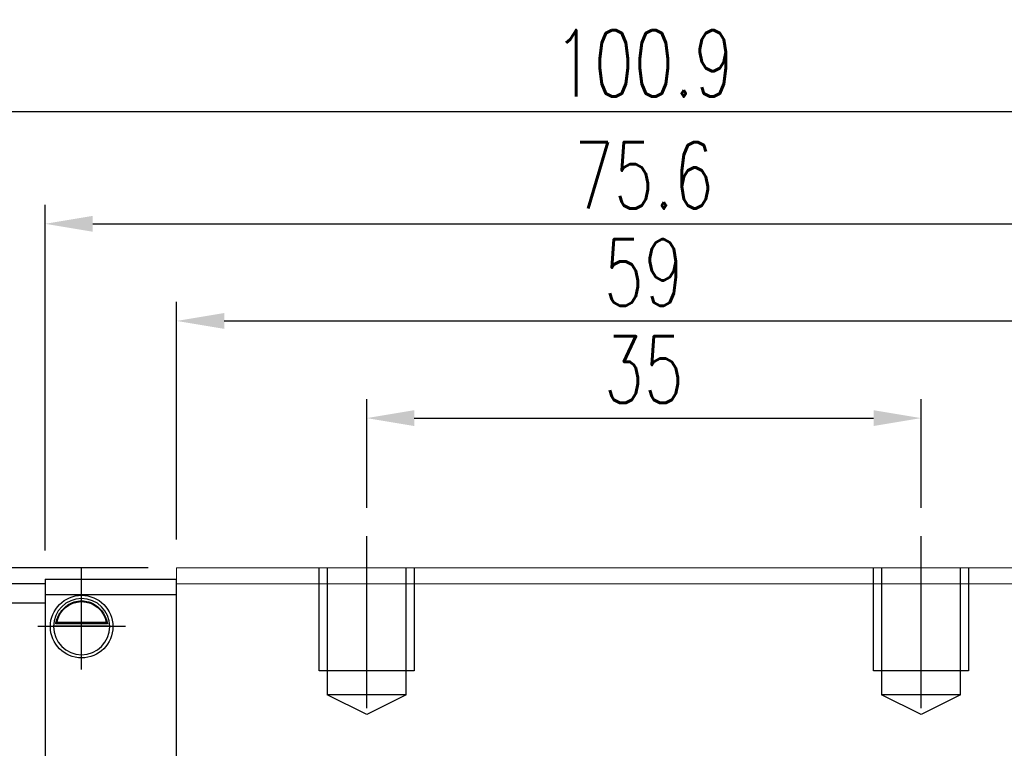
# Model space of a CAD drawing. Header units: millimetres. Extents: x 2505 to 2756, y 160 to 266.
# Tile 52 of 53: x 2646 to 2708, y 202 to 248. Entities that reach past the tile are written whole.
import ezdxf

# ---------------------------------------------------------------- set-up
doc = ezdxf.new("R2010")
doc.units = ezdxf.units.MM
doc.header["$LTSCALE"] = 0.2
doc.header["$PDSIZE"] = -1
doc.layers.add('2', color=7, linetype='Continuous')
doc.styles.add('DIM-7', font='SIMPLEX.shx', dxfattribs={"width": 0.7, "bigfont": 'chineset.shx'})
doc.dimstyles.new('CNS', dxfattribs={"dimtxt": 3.5, "dimasz": 2.5, "dimexe": 1, "dimexo": 1.5, "dimgap": 0.09, "dimtad": 0, "dimdsep": 46, "dimtxsty": 'DIM-7', "dimcen": 0.09, "dimclrd": 1, "dimclre": 1, "dimclrt": 4, "dimadec": 0, "dimazin": 0, "dimtfac": 1, "dimtix": 1, "dimtmove": 2, "dimatfit": 3, "dimfxl": 1, "dimtvp": 0.971429, "dimtolj": 1, "dimarcsym": 0})

# ---------------------------------------------------------------- blocks, each defined once
blk = doc.blocks.new('*D23')
at = {"color": 7, "lineweight": -2}
for p, q in [((2667.868, 217.253), (2667.868, 224.109)), ((2702.868, 217.253), (2702.868, 224.109)), ((2670.868, 222.909), (2699.868, 222.909))]:
    blk.add_line(p, q, dxfattribs=at)
at = {"color": 7}
for points in [[(2670.868, 223.409), (2670.868, 222.409), (2667.868, 222.909)], [(2699.868, 223.409), (2699.868, 222.409), (2702.868, 222.909)]]:
    blk.add_solid(points, dxfattribs=at)
at = {"layer": 'DEFPOINTS', "color": 0}
for p in [(2702.868, 222.909), (2667.868, 215.453), (2702.868, 215.453)]:
    blk.add_point(p, dxfattribs=at)
at = {"color": 7, "insert": (2685.368, 225.969), "char_height": 4.2, "attachment_point": 5, "style": 'DIM-7'}
blk.add_mtext('\\A1;35', dxfattribs=at)
blk = doc.blocks.new('*D24')
at = {"color": 7, "lineweight": -2}
for p, q in [((2655.868, 215.253), (2655.868, 230.24)), ((2714.868, 215.253), (2714.868, 230.24)), ((2658.868, 229.04), (2711.868, 229.04))]:
    blk.add_line(p, q, dxfattribs=at)
at = {"color": 7}
for points in [[(2658.868, 229.54), (2658.868, 228.54), (2655.868, 229.04)], [(2711.868, 229.54), (2711.868, 228.54), (2714.868, 229.04)]]:
    blk.add_solid(points, dxfattribs=at)
at = {"layer": 'DEFPOINTS', "color": 0}
for p in [(2714.868, 229.04), (2655.868, 213.453), (2714.868, 213.453)]:
    blk.add_point(p, dxfattribs=at)
at = {"color": 7, "insert": (2685.368, 232.1), "char_height": 4.2, "attachment_point": 5, "style": 'DIM-7'}
blk.add_mtext('\\A1;59', dxfattribs=at)
blk = doc.blocks.new('*D9')
at = {"color": 7, "lineweight": -2}
for p, q in [((2647.572, 214.553), (2647.572, 236.37)), ((2723.168, 214.553), (2723.168, 236.37)), ((2650.572, 235.17), (2720.168, 235.17))]:
    blk.add_line(p, q, dxfattribs=at)
at = {"color": 7}
for points in [[(2650.572, 235.67), (2650.572, 234.67), (2647.572, 235.17)], [(2720.168, 235.67), (2720.168, 234.67), (2723.168, 235.17)]]:
    blk.add_solid(points, dxfattribs=at)
at = {"layer": 'DEFPOINTS', "color": 0}
for p in [(2723.168, 235.17), (2647.572, 212.753), (2723.168, 212.753)]:
    blk.add_point(p, dxfattribs=at)
at = {"color": 7, "insert": (2685.37, 238.23), "char_height": 4.2, "attachment_point": 5, "style": 'DIM-7'}
blk.add_mtext('\\A1;75.6', dxfattribs=at)
blk = doc.blocks.new('*D26')
at = {"color": 7, "lineweight": -2}
for p, q in [((2634.922, 214.303), (2634.922, 243.433)), ((2735.818, 214.253), (2735.818, 243.433)), ((2732.818, 242.233), (2637.922, 242.233))]:
    blk.add_line(p, q, dxfattribs=at)
at = {"color": 7}
for points in [[(2637.922, 242.733), (2637.922, 241.733), (2634.922, 242.233)], [(2732.818, 242.733), (2732.818, 241.733), (2735.818, 242.233)]]:
    blk.add_solid(points, dxfattribs=at)
at = {"layer": 'DEFPOINTS', "color": 0}
for p in [(2634.922, 242.233), (2634.922, 212.503), (2735.818, 212.453)]:
    blk.add_point(p, dxfattribs=at)
at = {"color": 7, "insert": (2685.37, 245.293), "char_height": 4.2, "attachment_point": 5, "style": 'DIM-7'}
blk.add_mtext('\\A1;100.9', dxfattribs=at)
blk = doc.blocks.new('*D28')
at = {"color": 7, "lineweight": -2}
for p, q in [((2617.822, 216.453), (2617.822, 227.533)), ((2654.068, 213.453), (2616.622, 213.453)), ((2617.822, 208.953), (2617.822, 213.453)), ((2619.118, 208.953), (2616.622, 208.953)), ((2617.822, 205.953), (2617.822, 202.953))]:
    blk.add_line(p, q, dxfattribs=at)
at = {"color": 7}
for points in [[(2617.322, 216.453), (2618.322, 216.453), (2617.822, 213.453)], [(2617.322, 205.953), (2618.322, 205.953), (2617.822, 208.953)]]:
    blk.add_solid(points, dxfattribs=at)
at = {"layer": 'DEFPOINTS', "color": 0}
for p in [(2617.822, 213.453), (2655.868, 213.453), (2620.918, 208.953)]:
    blk.add_point(p, dxfattribs=at)
at = {"color": 7, "insert": (2614.762, 223.493), "char_height": 4.2, "attachment_point": 5, "rotation": 90, "style": 'DIM-7'}
blk.add_mtext('\\A1;4.5', dxfattribs=at)

msp = doc.modelspace()

# ---------------------------------------------------------------- linework, layer by layer
at = {"color": 0}
msp.add_line((2655.868, 219.203), (2655.868, 220.253), dxfattribs=at)
at = {"layer": '2', "ltscale": 0.5}
for p, q in [((2667.868, 204.603), (2667.868, 215.453)), ((2702.868, 204.603), (2702.868, 215.453))]:
    msp.add_line(p, q, dxfattribs=at)
at = {"layer": '2'}
for p, q in [((2649.864, 207.045), (2649.864, 213.453)), ((2649.864, 207.045), (2649.864, 213.453)), ((2652.633, 209.753), (2647.102, 209.753))]:
    msp.add_line(p, q, dxfattribs=at)
at = {"layer": '2', "linetype": 'Continuous', "lineweight": 15}
for p, q in [((2655.868, 212.453), (2655.868, 213.453)), ((2714.868, 213.453), (2655.868, 213.453)), ((2655.864, 188.303), (2655.864, 212.453)), ((2714.868, 212.453), (2655.868, 212.453))]:
    msp.add_line(p, q, dxfattribs=at)
at = {"layer": '2', "ltscale": 2}
for p, q in [((2664.868, 206.953), (2664.868, 213.453)), ((2665.368, 213.453), (2665.368, 205.453)), ((2670.368, 205.453), (2670.368, 213.453)), ((2670.868, 213.453), (2670.868, 206.953)), ((2699.868, 206.953), (2699.868, 213.453)), ((2700.368, 213.453), (2700.368, 205.453)), ((2705.368, 205.453), (2705.368, 213.453)), ((2705.868, 213.453), (2705.868, 206.953)), ((2670.868, 206.953), (2664.868, 206.953)), ((2705.868, 206.953), (2699.868, 206.953)), ((2670.368, 205.453), (2665.368, 205.453)), ((2667.868, 204.203), (2665.368, 205.453)), ((2670.368, 205.453), (2667.868, 204.203)), ((2705.368, 205.453), (2700.368, 205.453)), ((2702.868, 204.203), (2700.368, 205.453)), ((2705.368, 205.453), (2702.868, 204.203))]:
    msp.add_line(p, q, dxfattribs=at)
at = {"layer": '2', "linetype": 'Continuous'}
for p, q in [((2647.568, 212.753), (2655.868, 212.753)), ((2647.568, 212.753), (2647.568, 211.753)), ((2655.868, 186.753), (2655.868, 212.753)), ((2647.568, 212.453), (2641.818, 212.453)), ((2647.568, 211.753), (2647.568, 186.753)), ((2655.868, 211.753), (2647.568, 211.753)), ((2641.818, 211.253), (2647.568, 211.253)), ((2648.093, 209.803), (2651.642, 209.803)), ((2651.5, 209.936), (2648.236, 209.936)), ((2651.423, 210.003), (2648.313, 210.003)), ((2655.868, 207.853), (2655.868, 208.103))]:
    msp.add_line(p, q, dxfattribs=at)
at = {"layer": '2', "linetype": 'Continuous', "extrusion": (0, 0, -1)}
for radius, start, end in [(1.975, 270, 90), (1.975, 90, 270), (1.575, 9.1332, 90), (1.575, 90, 170.8668)]:
    msp.add_arc((-2649.868, 209.753), radius, start, end, dxfattribs=at)
at = {"layer": '2', "linetype": 'Continuous'}
for start, end in [(90, 270), (270, 90)]:
    msp.add_arc((2649.868, 209.753), 1.775, start, end, dxfattribs=at)
for points, knots in [([(2648.236, 209.936), (2648.252, 210.012), (2648.274, 210.101), (2648.337, 210.291), (2648.38, 210.392), (2648.485, 210.588), (2648.549, 210.685), (2648.721, 210.896), (2648.839, 211.006), (2649.098, 211.187), (2649.243, 211.26), (2649.545, 211.357), (2649.708, 211.384), (2649.868, 211.384)], [0, 0, 0, 0, 0.137686, 0.137686, 0.275472, 0.275472, 0.412356, 0.412356, 0.606431, 0.606431, 0.804639, 0.804639, 1, 1, 1, 1]), ([(2649.868, 211.384), (2650.019, 211.384), (2650.172, 211.36), (2650.489, 211.264), (2650.654, 211.18), (2650.925, 210.982), (2651.039, 210.871), (2651.211, 210.652), (2651.277, 210.545), (2651.383, 210.331), (2651.424, 210.221), (2651.473, 210.055), (2651.488, 209.992), (2651.5, 209.936)], [0, 0, 0, 0, 0.183798, 0.183798, 0.410489, 0.410489, 0.600027, 0.600027, 0.749109, 0.749109, 0.899192, 0.899192, 1, 1, 1, 1])]:
    msp.add_open_spline(points, degree=3, knots=knots, dxfattribs=at)
for points in [[(2648.236, 209.936), (2648.262, 209.958), (2648.287, 209.98), (2648.313, 210.003)], [(2651.423, 210.003), (2651.448, 209.98), (2651.474, 209.958), (2651.5, 209.936)]]:
    msp.add_open_spline(points, degree=3, dxfattribs=at)

# ---------------------------------------------------------------- dimensions: what is measured, and where the dimension line sits
at = {"color": 0}
for base, p1, p2, picture, middle in [((2634.922, 242.233), (2735.818, 212.453), (2634.922, 212.503), '*D26', (2685.37, 245.293)), ((2723.168, 235.17), (2647.572, 212.753), (2723.168, 212.753), '*D9', (2685.37, 238.23)), ((2714.868, 229.04), (2655.868, 213.453), (2714.868, 213.453), '*D24', (2685.368, 232.1)), ((2702.868, 222.909), (2667.868, 215.453), (2702.868, 215.453), '*D23', (2685.368, 225.969))]:
    dim = msp.add_linear_dim(base=base, p1=p1, p2=p2, dimstyle='CNS', override={"dimscale": 1.2, "dimgap": 0.8, "dimtad": 1, "dimclrd": 7, "dimclre": 7, "dimclrt": 7, "dimadec": 2, "dimazin": 2, "dimtm": 1e-09, "dimtfac": 0.6, "dimtmove": 1, "dimarcsym": 1}, dxfattribs=at)
    dim.commit()
    dim.dimension.update_dxf_attribs({"geometry": picture, "text_midpoint": middle})
dim = msp.add_linear_dim(base=(2617.822, 213.453), p1=(2620.918, 208.953), p2=(2655.868, 213.453), angle=90, dimstyle='CNS', override={"dimscale": 1.2, "dimgap": 0.8, "dimtad": 1, "dimclrd": 7, "dimclre": 7, "dimclrt": 7, "dimadec": 2, "dimazin": 2, "dimtm": 1e-09, "dimtfac": 0.6, "dimtmove": 0, "dimarcsym": 1}, dxfattribs=at)
dim.commit()
dim.dimension.update_dxf_attribs({"geometry": '*D28', "text_midpoint": (2617.822, 223.493), "dimtype": 160})

doc.saveas('drawing.dxf')
